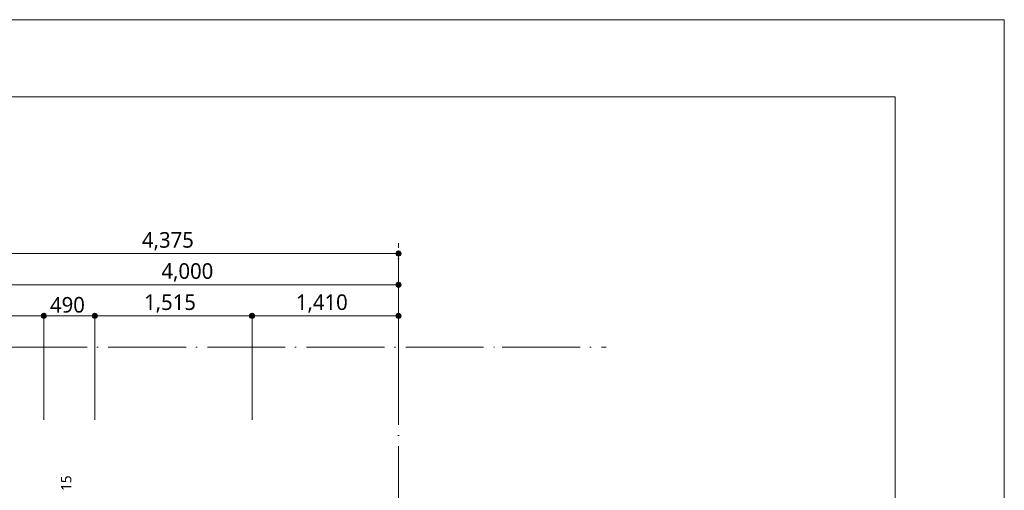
# Model space of a CAD drawing. Header units: millimetres. Extents: x 0 to 841, y 0 to 1188.
# Tile 98 of 98: x 651 to 841, y 1097 to 1188. Entities that reach past the tile are written whole.
import ezdxf
from ezdxf.xclip import XClip

# ---------------------------------------------------------------- set-up
doc = ezdxf.new("R2010")
doc.units = ezdxf.units.MM
doc.header["$MEASUREMENT"] = 0
doc.header["$XCLIPFRAME"] = 0
doc.linetypes.add('通り芯', pattern=[19, 15, -2, 0, -2])
doc.layers.add('寸法', color=7, linetype='Continuous')
for name, color, linetype, lineweight in [('寸法_ペン_番号__45', 7, 'Continuous', 13), ('寸法_ペン_番号__46', 7, 'Continuous', 13), ('解答用紙_1_01_2図中枠・表題欄_ペン_番号__7', 7, 'Continuous', 18), ('解答用紙_1_0_ペン_番号__21', 7, 'Continuous', 18), ('解答用紙_1_Defpoints_ペン_番号__11', 7, 'Continuous', 18), ('通り芯_ペン_番号__139', 8, 'Continuous', 5)]:
    doc.layers.add(name, color=color, linetype=linetype, lineweight=lineweight)
doc.layers.add('寸法_ペン_番号__85', color=251, linetype='Continuous', lineweight=5, true_color=0x6a6a6a)
doc.styles.add('GENERATED_STYLE_1', font='meiryo.ttc')

# ---------------------------------------------------------------- blocks, each defined once
blk = doc.blocks.new('図面_6_6', base_point=(598.26, 1001.92))
at = {"layer": '寸法', "linetype": 'Continuous', "lineweight": 0, "true_color": 0x000000}
for points in [[(723.76, 1142.96), (723.8, 1142.77), (723.91, 1142.61), (724.07, 1142.5), (724.26, 1142.46), (724.45, 1142.5), (724.62, 1142.61), (724.72, 1142.77), (724.76, 1142.96), (724.72, 1143.15), (724.62, 1143.31), (724.45, 1143.42), (724.26, 1143.46), (724.07, 1143.42), (723.91, 1143.31), (723.8, 1143.15)], [(723.76, 1136.96), (723.8, 1136.77), (723.91, 1136.61), (724.07, 1136.5), (724.26, 1136.46), (724.45, 1136.5), (724.62, 1136.61), (724.72, 1136.77), (724.76, 1136.96), (724.72, 1137.15), (724.62, 1137.31), (724.45, 1137.42), (724.26, 1137.46), (724.07, 1137.42), (723.91, 1137.31), (723.8, 1137.15)], [(655.46, 1130.96), (655.5, 1130.77), (655.61, 1130.61), (655.77, 1130.5), (655.96, 1130.46), (656.15, 1130.5), (656.32, 1130.61), (656.42, 1130.77), (656.46, 1130.96), (656.42, 1131.15), (656.32, 1131.31), (656.15, 1131.42), (655.96, 1131.46), (655.77, 1131.42), (655.61, 1131.31), (655.5, 1131.15)], [(665.26, 1130.96), (665.3, 1130.77), (665.41, 1130.61), (665.57, 1130.5), (665.76, 1130.46), (665.95, 1130.5), (666.12, 1130.61), (666.22, 1130.77), (666.26, 1130.96), (666.22, 1131.15), (666.12, 1131.31), (665.95, 1131.42), (665.76, 1131.46), (665.57, 1131.42), (665.41, 1131.31), (665.3, 1131.15)], [(695.56, 1130.96), (695.6, 1130.77), (695.71, 1130.61), (695.87, 1130.5), (696.06, 1130.46), (696.25, 1130.5), (696.42, 1130.61), (696.52, 1130.77), (696.56, 1130.96), (696.52, 1131.15), (696.42, 1131.31), (696.25, 1131.42), (696.06, 1131.46), (695.87, 1131.42), (695.71, 1131.31), (695.6, 1131.15)], [(723.76, 1130.96), (723.8, 1130.77), (723.91, 1130.61), (724.07, 1130.5), (724.26, 1130.46), (724.45, 1130.5), (724.62, 1130.61), (724.72, 1130.77), (724.76, 1130.96), (724.72, 1131.15), (724.62, 1131.31), (724.45, 1131.42), (724.26, 1131.46), (724.07, 1131.42), (723.91, 1131.31), (723.8, 1131.15)]]:
    blk.add_hatch(color=18, dxfattribs=at).paths.add_polyline_path(points)
at = {"layer": '寸法_ペン_番号__45', "color": 7, "linetype": 'Continuous', "lineweight": 13}
for centre in [(724.26, 1142.96), (724.26, 1136.96), (655.96, 1130.96), (665.76, 1130.96), (696.06, 1130.96), (724.26, 1130.96)]:
    blk.add_circle(centre, 0.5, dxfattribs=at)
at = {"layer": '寸法_ペン_番号__85', "color": 251, "linetype": 'Continuous', "lineweight": 5, "true_color": 0x6a6a6a}
for p, q in [((637.26, 1142.96), (723.76, 1142.96)), ((724.26, 1122.96), (724.26, 1142.46)), ((644.76, 1136.96), (723.76, 1136.96)), ((724.26, 1116.96), (724.26, 1136.46)), ((637.26, 1130.96), (655.46, 1130.96)), ((656.46, 1130.96), (665.26, 1130.96)), ((666.26, 1130.96), (695.56, 1130.96)), ((696.56, 1130.96), (723.76, 1130.96)), ((655.96, 1110.96), (655.96, 1130.46)), ((665.76, 1110.96), (665.76, 1130.46)), ((696.06, 1110.96), (696.06, 1130.46)), ((724.26, 1110.96), (724.26, 1130.46))]:
    blk.add_line(p, q, dxfattribs=at)
for p in [(724.26, 1143.46), (724.26, 1137.46), (655.96, 1131.46), (665.76, 1131.46), (696.06, 1131.46), (724.26, 1131.46)]:
    blk.add_point(p, dxfattribs=at)
at = {"layer": '通り芯_ペン_番号__139', "color": 8, "linetype": '通り芯', "lineweight": 5}
for p, q in [((724.26, 1124.96), (724.26, 1144.96)), ((458.26, 1124.96), (744.26, 1124.96)), ((724.26, 1124.96), (724.26, 886.96)), ((744.26, 1124.96), (764.26, 1124.96))]:
    blk.add_line(p, q, dxfattribs=at)
at = {"layer": '寸法_ペン_番号__46', "color": 7, "linetype": 'Continuous', "lineweight": 13, "char_height": 3, "attachment_point": 7, "style": 'GENERATED_STYLE_1'}
for s, insert, width in [('\\A1;{\\pql;\\fMeiryo|b0|i0|c128|p0;\\W1.000000;4,375}', (674.85, 1143.56), 11.334), ('\\A1;{\\pql;\\fMeiryo|b0|i0|c128|p0;\\W1.000000;4,000}', (678.6, 1137.56), 11.334), ('\\A1;{\\pql;\\fMeiryo|b0|i0|c128|p0;\\W1.000000;490}', (657.14, 1131.56), 7.4531), ('\\A1;{\\pql;\\fMeiryo|b0|i0|c128|p0;\\W1.000000;1,515}', (675.25, 1131.56), 11.334), ('\\A1;{\\pql;\\fMeiryo|b0|i0|c128|p0;\\W1.000000;1,410}', (704.5, 1131.56), 11.334)]:
    blk.add_mtext(s, dxfattribs=dict(at, insert=insert, width=width))
at = {"layer": '寸法_ペン_番号__46', "color": 7, "linetype": 'Continuous', "lineweight": 13, "insert": (661.27, 1097.26), "char_height": 2, "width": 3.3125, "attachment_point": 7, "rotation": 90, "style": 'GENERATED_STYLE_1'}
blk.add_mtext('\\A1;{\\pql;\\fMeiryo|b0|i0|c128|p0;\\W1.000000;15}', dxfattribs=at)
blk = doc.blocks.new('図面_9_1', base_point=(-3958.95, -536.96))
at = {"layer": '解答用紙_1_01_2図中枠・表題欄_ペン_番号__7', "color": 7, "linetype": 'Continuous', "lineweight": 18, "ltscale": 0.01, "flags": 128}
blk.add_lwpolyline([(21.03, 1173.15), (819.98, 1173.15), (819.98, 608.85), (21.03, 608.85)], close=True, dxfattribs=at)
at = {"layer": '解答用紙_1_Defpoints_ペン_番号__11', "color": 7, "linetype": 'Continuous', "lineweight": 18, "ltscale": 0.01, "flags": 128}
for points in [[(0, 1188), (841, 1188)], [(841, 1188), (841, 594)]]:
    blk.add_lwpolyline(points, dxfattribs=at)

msp = doc.modelspace()

# ---------------------------------------------------------------- block references
at = {"color": 7, "linetype": 'Continuous', "lineweight": 5}
ref = msp.add_blockref('図面_6_6', (598.26, 1001.92), dxfattribs=at)
XClip(ref).set_block_clipping_path([(424.0552611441, 854.4891387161), (772.4698611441, 1149.3547809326)])

# ---------------------------------------------------------------- next in the draw order: linework, layer by layer
at = {"layer": '解答用紙_1_0_ペン_番号__21', "color": 7, "linetype": 'Continuous', "lineweight": 18, "ltscale": 0.01, "flags": 128}
msp.add_lwpolyline([(0, 0), (841, 0), (841, 1188), (0, 1188)], close=True, dxfattribs=at)

# ---------------------------------------------------------------- next in the draw order: block references
at = {"color": 7, "linetype": 'Continuous', "lineweight": 15}
ref = msp.add_blockref('図面_9_1', (-3958.95, -536.96), dxfattribs=at)
XClip(ref).set_block_clipping_path([(0, 0), (841, 1188)])

doc.saveas('drawing.dxf')
